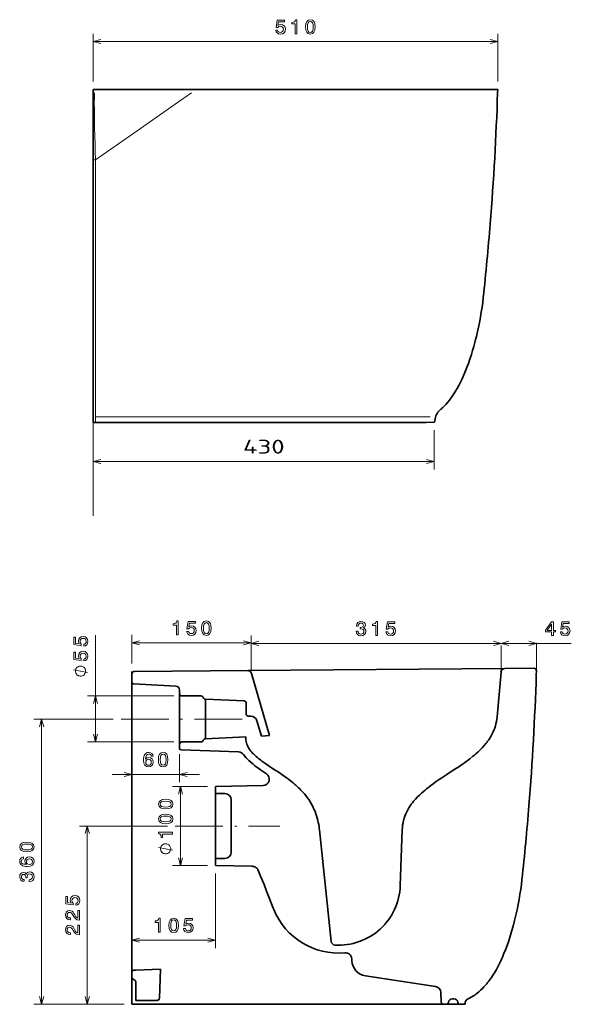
# Model space of a CAD drawing. Extents: x 44 to 372, y 21 to 276.
# Tile 2 of 2: x 233 to 372, y 21 to 269. Entities that reach past the tile are written whole.
import ezdxf
from ezdxf.enums import TextEntityAlignment as Align

# ---------------------------------------------------------------- set-up
doc = ezdxf.new("R2010")
doc.units = 0
doc.linetypes.add('DASHDOT', pattern=[18.5, 12, -3, 0.5, -3])
doc.layers.get('0').update_dxf_attribs({"lineweight": 13})
doc.styles.get("Standard").update_dxf_attribs({"font": 'isocp.shx'})

# ---------------------------------------------------------------- blocks, each defined once
blk = doc.blocks.new('BLOCK20')
at = {"color": 7, "lineweight": 13, "ltscale": 0.248693}
blk.add_line((337.37, 172.68), (337.37, 162.74), dxfattribs=at)
at = {"color": 7, "lineweight": 13}
blk.add_line((251.35, 164.74), (337.37, 164.74), dxfattribs=at)
for points in [[(253.29, 165.25), (251.35, 164.74), (253.29, 164.22)], [(335.44, 164.22), (337.37, 164.74), (335.44, 165.25)]]:
    blk.add_lwpolyline(points, dxfattribs=at)
blk.add_text('430', height=3.5, dxfattribs=at).set_placement((289.11, 166.74), (299.62, 166.74), align=Align.FIT)

msp = doc.modelspace()

# ---------------------------------------------------------------- linework, layer by layer
at = {"color": 7, "lineweight": 13, "ltscale": 0.301789}
for p, q in [((251.41, 253.68), (251.41, 265.75)), ((353.41, 253.68), (353.41, 265.75))]:
    msp.add_line(p, q, dxfattribs=at)
at = {"color": 7, "lineweight": 13}
for p, q in [((251.41, 263.75), (353.41, 263.75)), ((336.34, 169.04), (252.13, 169.04)), ((251.41, 168.27), (251.41, 144.05)), ((251.96, 87.04), (251.96, 113.98)), ((261.17, 112.03), (291.22, 112.03)), ((291.22, 111.92), (354.25, 111.92)), ((271.77, 98.64), (249.96, 98.64)), ((256.44, 92.77), (236.38, 92.77)), ((238.38, 20.84), (238.38, 92.77)), ((271.77, 87.04), (249.96, 87.04)), ((256.17, 78.86), (278.17, 78.86)), ((273.4, 55.83), (273.4, 75.83)), ((270.09, 65.83), (247.91, 65.83)), ((249.91, 20.84), (249.91, 65.83)), ((261.17, 37.03), (282.2, 37.03)), ((259.17, 20.84), (236.38, 20.84))]:
    msp.add_line(p, q, dxfattribs=at)
at = {"color": 7, "lineweight": 35}
for p, q in [((251.41, 251.68), (353.41, 251.68)), ((251.41, 233.87), (251.41, 171.93)), ((251.41, 167.68), (335.41, 167.68)), ((335.41, 167.68), (252.01, 167.68)), ((311.41, 167.68), (252.01, 167.68)), ((311.41, 167.68), (335.41, 167.68)), ((261.17, 104.84), (261.17, 20.84)), ((261.77, 104.84), (290.36, 105.07)), ((290.36, 105.07), (355.24, 105.58)), ((282.2, 75.83), (282.2, 55.83)), ((282.2, 75.83), (282.2, 55.83)), ((308.45, 64.84), (311.41, 36.68)), ((345.17, 20.84), (261.17, 20.84))]:
    msp.add_line(p, q, dxfattribs=at)
at = {"color": 7, "lineweight": 35, "ltscale": 0.036473}
msp.add_line((251.41, 250.22), (251.41, 251.68), dxfattribs=at)
at = {"color": 7, "lineweight": 35, "ltscale": 0.021171}
msp.add_line((353.38, 250.83), (353.41, 251.68), dxfattribs=at)
at = {"color": 7, "lineweight": 35, "ltscale": 0.411931}
msp.add_line((251.41, 233.87), (251.41, 250.35), dxfattribs=at)
at = {"color": 7, "lineweight": 35, "ltscale": 0.041575}
msp.add_line((251.41, 170.27), (251.41, 171.93), dxfattribs=at)
at = {"color": 7, "lineweight": 35, "ltscale": 0.00917}
msp.add_line((251.41, 171.93), (251.41, 171.57), dxfattribs=at)
at = {"color": 7, "lineweight": 35, "ltscale": 0.036584}
msp.add_line((251.41, 168.81), (251.41, 170.27), dxfattribs=at)
at = {"color": 7, "lineweight": 13, "ltscale": 4.35695e-05}
msp.add_line((251.98, 169.83), (251.98, 169.84), dxfattribs=at)
at = {"color": 7, "lineweight": 35, "ltscale": 0.032046}
msp.add_line((337.73, 168.98), (337.43, 167.74), dxfattribs=at)
at = {"color": 7, "lineweight": 35, "ltscale": 0.028221}
msp.add_line((251.41, 168.81), (251.41, 167.68), dxfattribs=at)
at = {"color": 7, "lineweight": 35, "ltscale": 0.015}
msp.add_line((252.01, 167.68), (251.41, 167.68), dxfattribs=at)
at = {"color": 7, "lineweight": 13, "ltscale": 0.028221}
msp.add_line((252.01, 168.81), (252.01, 167.68), dxfattribs=at)
at = {"color": 7, "lineweight": 13, "ltscale": 2.13623e-05}
msp.add_line((257.99, 167.68), (257.99, 167.68), dxfattribs=at)
at = {"color": 7, "lineweight": 35, "ltscale": 0.003196}
for p, q in [((335.41, 167.68), (335.41, 167.81)), ((345.17, 20.84), (345.17, 20.97))]:
    msp.add_line(p, q, dxfattribs=at)
at = {"color": 7, "lineweight": 35, "ltscale": 0.05049}
msp.add_line((335.41, 167.68), (337.43, 167.74), dxfattribs=at)
at = {"color": 7, "lineweight": 13, "ltscale": 0.179804}
msp.add_line((261.17, 106.84), (261.17, 114.03), dxfattribs=at)
at = {"color": 7, "lineweight": 13, "ltscale": 0.174934}
msp.add_line((291.22, 106.92), (291.22, 113.92), dxfattribs=at)
at = {"color": 7, "lineweight": 13, "ltscale": 0.443137}
msp.add_line((354.25, 111.92), (371.97, 111.92), dxfattribs=at)
at = {"color": 7, "lineweight": 13, "ltscale": 0.175228}
msp.add_line((363.18, 105.02), (363.18, 112.03), dxfattribs=at)
at = {"color": 7, "lineweight": 13, "ltscale": 0.14215}
msp.add_line((291.22, 104.92), (291.22, 110.61), dxfattribs=at)
at = {"color": 7, "lineweight": 13, "ltscale": 0.167634}
msp.add_line((354.25, 104.67), (354.25, 111.38), dxfattribs=at)
at = {"color": 7, "lineweight": 13, "ltscale": 0.089233}
for p, q in [((249.96, 104.57), (246.46, 105.27)), ((271.4, 59.73), (267.9, 60.43))]:
    msp.add_line(p, q, dxfattribs=at)
at = {"color": 7, "lineweight": 35, "ltscale": 0.408486}
msp.add_line((291.33, 104.35), (295.83, 88.64), dxfattribs=at)
at = {"color": 7, "lineweight": 35, "ltscale": 0.282838}
msp.add_line((354.25, 104.67), (353.26, 93.4), dxfattribs=at)
at = {"color": 7, "lineweight": 35, "ltscale": 0.183416}
msp.add_line((355.24, 105.58), (362.57, 105.64), dxfattribs=at)
at = {"color": 7, "lineweight": 35, "ltscale": 0.025224}
msp.add_line((363.18, 105.02), (363.14, 104.01), dxfattribs=at)
at = {"color": 7, "lineweight": 35, "ltscale": 0.005773}
msp.add_line((261.17, 104.24), (261.17, 104.01), dxfattribs=at)
at = {"color": 7, "lineweight": 35, "ltscale": 0.047774}
msp.add_line((261.17, 104.01), (261.17, 102.1), dxfattribs=at)
at = {"color": 7, "lineweight": 35, "ltscale": 0.000500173}
msp.add_line((363.14, 104.01), (363.14, 103.99), dxfattribs=at)
at = {"color": 7, "lineweight": 35, "ltscale": 0.267206}
msp.add_line((272.22, 101.14), (261.55, 101.7), dxfattribs=at)
at = {"color": 7, "lineweight": 35, "ltscale": 0.022686}
msp.add_line((273.17, 99.24), (273.17, 100.15), dxfattribs=at)
at = {"color": 7, "lineweight": 35, "ltscale": 0.332687}
msp.add_line((273.17, 99.24), (273.17, 85.93), dxfattribs=at)
at = {"color": 7, "lineweight": 35, "ltscale": 0.120028}
for p, q in [((273.77, 98.64), (278.57, 98.64)), ((273.77, 87.04), (278.57, 87.04))]:
    msp.add_line(p, q, dxfattribs=at)
at = {"color": 7, "lineweight": 35, "ltscale": 0.248882}
msp.add_line((279.69, 97.82), (279.69, 87.86), dxfattribs=at)
at = {"color": 7, "lineweight": 35, "ltscale": 0.243878}
msp.add_line((289.43, 97.39), (279.69, 97.82), dxfattribs=at)
at = {"color": 7, "lineweight": 35, "ltscale": 0.065754}
msp.add_line((290.01, 96.78), (289.96, 94.15), dxfattribs=at)
at = {"color": 7, "linetype": 'DASHDOT', "lineweight": 13}
for p, q in [((258.44, 92.77), (289.43, 92.77)), ((272.09, 65.83), (298.48, 65.83))]:
    msp.add_line(p, q, dxfattribs=at)
at = {"color": 7, "lineweight": 35, "ltscale": 0.014587}
msp.add_line((290.56, 93.54), (291.14, 93.54), dxfattribs=at)
at = {"color": 7, "lineweight": 35, "ltscale": 0.101673}
msp.add_line((292.68, 92.38), (293.8, 88.47), dxfattribs=at)
at = {"color": 7, "lineweight": 35, "ltscale": 0.254534}
msp.add_line((289.86, 88.3), (279.69, 87.86), dxfattribs=at)
at = {"color": 7, "lineweight": 35, "ltscale": 0.004002}
msp.add_line((289.86, 88.3), (289.85, 88.14), dxfattribs=at)
at = {"color": 7, "lineweight": 35, "ltscale": 0.050981}
msp.add_line((293.8, 88.47), (295.83, 88.64), dxfattribs=at)
at = {"color": 7, "lineweight": 35, "ltscale": 0.025374}
msp.add_line((273.17, 85.42), (273.17, 86.44), dxfattribs=at)
at = {"color": 7, "lineweight": 35, "ltscale": 0.363267}
msp.add_line((288.08, 84.52), (273.56, 85.02), dxfattribs=at)
at = {"color": 7, "lineweight": 13, "ltscale": 0.176861}
msp.add_line((273.17, 83.93), (273.17, 76.86), dxfattribs=at)
at = {"color": 7, "lineweight": 13, "ltscale": 0.220097}
for p, q in [((280.2, 75.83), (271.4, 75.83)), ((280.2, 55.83), (271.4, 55.83))]:
    msp.add_line(p, q, dxfattribs=at)
at = {"color": 7, "lineweight": 35, "ltscale": 0.301073}
msp.add_line((294.24, 76.07), (282.2, 75.83), dxfattribs=at)
at = {"color": 7, "lineweight": 35, "ltscale": 0.044893}
for p, q in [((282.2, 74.04), (282.2, 75.83)), ((282.2, 55.83), (282.2, 57.63))]:
    msp.add_line(p, q, dxfattribs=at)
at = {"color": 7, "lineweight": 35, "ltscale": 0.060746}
for p, q in [((284.63, 74), (282.2, 74.04)), ((284.63, 57.67), (282.2, 57.63))]:
    msp.add_line(p, q, dxfattribs=at)
at = {"color": 7, "lineweight": 35, "ltscale": 0.225415}
msp.add_line((286.21, 63.38), (286.21, 72.4), dxfattribs=at)
at = {"color": 7, "lineweight": 35, "ltscale": 0.351075}
msp.add_line((328.85, 50.81), (329.34, 64.84), dxfattribs=at)
at = {"color": 7, "lineweight": 35, "ltscale": 0.102663}
msp.add_line((286.21, 59.27), (286.21, 63.38), dxfattribs=at)
at = {"color": 7, "lineweight": 35, "ltscale": 0.232356}
msp.add_line((291.5, 55.66), (282.2, 55.83), dxfattribs=at)
at = {"color": 7, "lineweight": 13, "ltscale": 0.47008}
msp.add_line((282.2, 53.83), (282.2, 35.03), dxfattribs=at)
at = {"color": 7, "lineweight": 35, "ltscale": 0.013382}
msp.add_line((316.61, 32.32), (316.64, 31.79), dxfattribs=at)
at = {"color": 7, "lineweight": 35, "ltscale": 0.037047}
msp.add_line((261.17, 29.05), (261.17, 27.57), dxfattribs=at)
at = {"color": 7, "lineweight": 35, "ltscale": 0.015358}
msp.add_line((261.56, 29.45), (262.17, 29.47), dxfattribs=at)
at = {"color": 7, "lineweight": 35, "ltscale": 0.154765}
msp.add_line((268.36, 29.69), (262.17, 29.47), dxfattribs=at)
at = {"color": 7, "lineweight": 35, "ltscale": 0.181909}
msp.add_line((268.36, 29.69), (268.1, 22.42), dxfattribs=at)
at = {"color": 7, "lineweight": 35, "ltscale": 0.446943}
msp.add_line((337.71, 25.36), (320.03, 28.04), dxfattribs=at)
at = {"color": 7, "lineweight": 35, "ltscale": 0.109755}
msp.add_line((262.17, 26.23), (262.17, 21.84), dxfattribs=at)
at = {"color": 7, "lineweight": 35, "ltscale": 0.060464}
msp.add_line((339.07, 23.84), (339.15, 21.42), dxfattribs=at)
at = {"color": 7, "lineweight": 13, "ltscale": 0.281494}
msp.add_line((259.17, 20.84), (247.91, 20.84), dxfattribs=at)
at = {"color": 7, "lineweight": 35, "ltscale": 0.133331}
msp.add_line((267.5, 21.84), (262.17, 21.84), dxfattribs=at)
at = {"color": 7, "lineweight": 35, "ltscale": 0.015829}
msp.add_line((339.75, 20.84), (340.38, 20.84), dxfattribs=at)
at = {"color": 7, "lineweight": 35, "ltscale": 0.01}
msp.add_line((341.97, 22.24), (342.37, 22.24), dxfattribs=at)
at = {"color": 7, "lineweight": 35, "ltscale": 0.030313}
msp.add_line((343.96, 20.84), (345.17, 20.84), dxfattribs=at)
at = {"color": 7, "lineweight": 13}
for points in [[(297.42, 266.66), (297.53, 266.25), (297.78, 265.93), (298.15, 265.73), (298.61, 265.65), (299.12, 265.74), (299.52, 265.99), (299.77, 266.38), (299.86, 266.89), (299.78, 267.35), (299.54, 267.72), (299.16, 267.96), (298.67, 268.05), (298.29, 267.99), (298, 267.82), (298.14, 268.76), (299.67, 268.76), (299.67, 269.18), (297.8, 269.18), (297.52, 267.32), (297.93, 267.32), (298.22, 267.56), (298.59, 267.64), (298.92, 267.59), (299.16, 267.43), (299.32, 267.18), (299.38, 266.86), (299.32, 266.54), (299.16, 266.3), (298.91, 266.14), (298.59, 266.08), (298.33, 266.12), (298.12, 266.24), (297.97, 266.42), (297.89, 266.66)], [(302.32, 265.75), (302.78, 265.75), (302.78, 269.28), (302.44, 269.28), (302.35, 268.97), (302.16, 268.76), (301.89, 268.64), (301.5, 268.6), (301.5, 268.24), (302.32, 268.24)], [(304.93, 267.46), (305.01, 266.67), (305.24, 266.1), (305.62, 265.76), (306.15, 265.65), (306.67, 265.76), (307.04, 266.1), (307.28, 266.67), (307.36, 267.46), (307.28, 268.25), (307.18, 268.56), (307.04, 268.82), (306.67, 269.16), (306.15, 269.28), (305.62, 269.16), (305.24, 268.81), (305.01, 268.25)], [(305.42, 267.46), (305.46, 268.07), (305.58, 268.51), (305.81, 268.77), (306.15, 268.86), (306.48, 268.77), (306.71, 268.51), (306.83, 268.07), (306.87, 267.46), (306.83, 266.85), (306.71, 266.41), (306.48, 266.15), (306.15, 266.06), (305.81, 266.15), (305.58, 266.41), (305.46, 266.85)], [(272.37, 114.03), (272.83, 114.03), (272.83, 117.56), (272.48, 117.56), (272.39, 117.25), (272.21, 117.04), (271.93, 116.92), (271.55, 116.88), (271.55, 116.52), (272.37, 116.52)], [(274.94, 114.94), (275.05, 114.53), (275.3, 114.21), (275.66, 114.01), (276.13, 113.93), (276.64, 114.02), (277.04, 114.27), (277.29, 114.66), (277.38, 115.17), (277.3, 115.64), (277.06, 116), (276.68, 116.24), (276.19, 116.33), (275.81, 116.27), (275.52, 116.1), (275.66, 117.04), (277.19, 117.04), (277.19, 117.46), (275.32, 117.46), (275.04, 115.6), (275.45, 115.6), (275.74, 115.84), (276.11, 115.92), (276.44, 115.87), (276.68, 115.71), (276.84, 115.46), (276.89, 115.14), (276.84, 114.82), (276.68, 114.58), (276.43, 114.42), (276.11, 114.36), (275.85, 114.4), (275.64, 114.52), (275.49, 114.7), (275.41, 114.94)], [(278.71, 115.74), (278.79, 114.95), (279.03, 114.39), (279.4, 114.04), (279.93, 113.93), (280.45, 114.04), (280.83, 114.39), (281.06, 114.95), (281.14, 115.74), (281.06, 116.53), (280.96, 116.84), (280.83, 117.1), (280.45, 117.44), (279.93, 117.56), (279.4, 117.44), (279.03, 117.09), (278.79, 116.53)], [(279.2, 115.74), (279.24, 116.35), (279.36, 116.79), (279.59, 117.05), (279.93, 117.14), (280.26, 117.05), (280.49, 116.79), (280.62, 116.35), (280.66, 115.74), (280.62, 115.13), (280.49, 114.69), (280.26, 114.43), (279.93, 114.34), (279.59, 114.43), (279.36, 114.69), (279.24, 115.13)], [(317.73, 115.02), (317.73, 114.98), (317.81, 114.5), (318.04, 114.14), (318.42, 113.9), (318.91, 113.82), (319.43, 113.9), (319.83, 114.13), (320.08, 114.48), (320.17, 114.93), (320.13, 115.23), (320.02, 115.47), (319.84, 115.66), (319.6, 115.8), (319.92, 116.07), (320.04, 116.5), (319.96, 116.89), (319.75, 117.19), (319.39, 117.38), (318.91, 117.44), (318.46, 117.36), (318.11, 117.14), (317.88, 116.79), (317.81, 116.32), (317.81, 116.28), (318.25, 116.28), (318.3, 116.61), (318.43, 116.84), (318.64, 116.98), (318.94, 117.03), (319.2, 116.99), (319.39, 116.88), (319.51, 116.71), (319.55, 116.48), (319.51, 116.23), (319.38, 116.07), (319.17, 115.97), (318.89, 115.94), (318.69, 115.94), (318.69, 115.54), (318.94, 115.55), (319.25, 115.51), (319.49, 115.39), (319.63, 115.19), (319.68, 114.93), (319.63, 114.64), (319.48, 114.42), (319.25, 114.29), (318.94, 114.24), (318.62, 114.29), (318.39, 114.44), (318.24, 114.69), (318.19, 115.02)], [(322.64, 113.92), (323.1, 113.92), (323.1, 117.44), (322.76, 117.44), (322.67, 117.14), (322.48, 116.93), (322.21, 116.81), (321.82, 116.77), (321.82, 116.41), (322.64, 116.41)], [(325.22, 114.83), (325.33, 114.42), (325.58, 114.1), (325.94, 113.89), (326.4, 113.82), (326.91, 113.91), (327.31, 114.16), (327.56, 114.55), (327.66, 115.05), (327.57, 115.52), (327.33, 115.89), (326.95, 116.13), (326.46, 116.21), (326.08, 116.15), (325.79, 115.99), (325.93, 116.93), (327.47, 116.93), (327.47, 117.34), (325.6, 117.34), (325.32, 115.49), (325.72, 115.49), (326.01, 115.72), (326.39, 115.81), (326.71, 115.76), (326.96, 115.59), (327.11, 115.35), (327.17, 115.03), (327.11, 114.71), (326.95, 114.46), (326.71, 114.31), (326.39, 114.25), (326.12, 114.29), (325.91, 114.4), (325.76, 114.59), (325.69, 114.83)], [(367, 113.92), (367.45, 113.92), (367.45, 114.79), (367.95, 114.79), (367.95, 115.19), (367.45, 115.19), (367.45, 117.34), (366.99, 117.34), (365.46, 115.23), (365.46, 114.79), (367, 114.79)], [(369.21, 114.83), (369.32, 114.42), (369.56, 114.1), (369.93, 113.89), (370.39, 113.82), (370.9, 113.91), (371.3, 114.16), (371.55, 114.55), (371.65, 115.05), (371.56, 115.52), (371.32, 115.89), (370.94, 116.13), (370.45, 116.21), (370.07, 116.15), (369.78, 115.99), (369.92, 116.93), (371.45, 116.93), (371.45, 117.34), (369.58, 117.34), (369.31, 115.49), (369.71, 115.49), (370, 115.72), (370.38, 115.81), (370.7, 115.76), (370.95, 115.59), (371.1, 115.35), (371.16, 115.03), (371.1, 114.71), (370.94, 114.46), (370.69, 114.31), (370.38, 114.25), (370.11, 114.29), (369.9, 114.4), (369.75, 114.59), (369.67, 114.83)], [(365.88, 115.19), (367, 116.76), (367, 115.19)], [(249.05, 111.21), (249.46, 111.32), (249.78, 111.57), (249.98, 111.93), (250.06, 112.39), (249.97, 112.9), (249.72, 113.3), (249.33, 113.55), (248.82, 113.65), (248.36, 113.56), (247.99, 113.32), (247.75, 112.94), (247.66, 112.45), (247.73, 112.08), (247.89, 111.78), (246.95, 111.92), (246.95, 113.46), (246.54, 113.46), (246.54, 111.59), (248.39, 111.31), (248.39, 111.71), (248.15, 112), (248.07, 112.38), (248.12, 112.7), (248.29, 112.95), (248.53, 113.1), (248.85, 113.16), (249.17, 113.1), (249.41, 112.94), (249.57, 112.7), (249.63, 112.38), (249.59, 112.11), (249.48, 111.9), (249.29, 111.75), (249.05, 111.68)], [(249.05, 107.47), (249.46, 107.58), (249.78, 107.83), (249.98, 108.19), (250.06, 108.66), (249.97, 109.17), (249.72, 109.56), (249.33, 109.82), (248.82, 109.91), (248.36, 109.83), (247.99, 109.58), (247.75, 109.21), (247.66, 108.72), (247.73, 108.34), (247.89, 108.05), (246.95, 108.19), (246.95, 109.72), (246.54, 109.72), (246.54, 107.85), (248.39, 107.57), (248.39, 107.98), (248.15, 108.27), (248.07, 108.64), (248.12, 108.96), (248.29, 109.21), (248.53, 109.37), (248.85, 109.42), (249.17, 109.37), (249.41, 109.21), (249.57, 108.96), (249.63, 108.64), (249.59, 108.37), (249.48, 108.17), (249.29, 108.02), (249.05, 107.94)], [(248.21, 106.2), (248.09, 106.2), (247.86, 106.15), (247.68, 106.09), (247.57, 106.03), (247.39, 105.91), (247.22, 105.74), (247.1, 105.56), (247.04, 105.45), (246.98, 105.27), (246.93, 105.04), (246.93, 104.92), (246.93, 104.8), (246.98, 104.57), (247.04, 104.4), (247.1, 104.28), (247.22, 104.1), (247.39, 103.93), (247.57, 103.81), (247.68, 103.75), (247.86, 103.7), (248.09, 103.64), (248.21, 103.64), (248.33, 103.64), (248.56, 103.7), (248.73, 103.75), (248.85, 103.81), (249.03, 103.93), (249.2, 104.1), (249.32, 104.28), (249.38, 104.4), (249.43, 104.57), (249.49, 104.8), (249.49, 104.92), (249.49, 105.04), (249.43, 105.27), (249.38, 105.45), (249.32, 105.56), (249.2, 105.74), (249.03, 105.91), (248.85, 106.03), (248.73, 106.09), (248.56, 106.15), (248.33, 106.2)], [(266.51, 83.41), (266.42, 83.82), (266.2, 84.12), (265.85, 84.32), (265.41, 84.38), (265.11, 84.35), (264.85, 84.25), (264.63, 84.09), (264.44, 83.87), (264.28, 83.59), (264.17, 83.26), (264.1, 82.86), (264.08, 82.41), (264.16, 81.69), (264.41, 81.17), (264.81, 80.86), (265.35, 80.76), (265.84, 80.85), (266.22, 81.08), (266.46, 81.46), (266.54, 81.93), (266.46, 82.41), (266.23, 82.78), (265.87, 83.01), (265.42, 83.09), (264.95, 82.99), (264.59, 82.7), (264.66, 83.26), (264.82, 83.65), (265.07, 83.89), (265.41, 83.97), (265.67, 83.93), (265.86, 83.83), (265.98, 83.65), (266.05, 83.41)], [(266.05, 81.93), (266, 81.61), (265.86, 81.37), (265.63, 81.2), (265.35, 81.15), (265.05, 81.2), (264.82, 81.36), (264.68, 81.6), (264.63, 81.92), (264.68, 82.23), (264.82, 82.47), (265.06, 82.62), (265.37, 82.68), (265.64, 82.62), (265.86, 82.47), (266, 82.24)], [(267.82, 82.57), (267.9, 81.77), (268.14, 81.21), (268.52, 80.87), (269.04, 80.76), (269.56, 80.87), (269.94, 81.21), (270.17, 81.77), (270.25, 82.57), (270.17, 83.35), (270.07, 83.67), (269.94, 83.92), (269.56, 84.27), (269.04, 84.38), (268.52, 84.27), (268.14, 83.92), (267.9, 83.35)], [(268.31, 82.57), (268.35, 83.18), (268.47, 83.61), (268.7, 83.87), (269.04, 83.96), (269.37, 83.87), (269.6, 83.61), (269.73, 83.18), (269.77, 82.57), (269.73, 81.95), (269.6, 81.51), (269.37, 81.25), (269.04, 81.17), (268.7, 81.25), (268.47, 81.51), (268.35, 81.95)], [(269.69, 70.14), (270.48, 70.21), (271.05, 70.45), (271.39, 70.83), (271.5, 71.35), (271.39, 71.87), (271.05, 72.25), (270.48, 72.48), (269.69, 72.56), (268.9, 72.48), (268.59, 72.39), (268.33, 72.25), (267.99, 71.87), (267.87, 71.35), (267.99, 70.83), (268.34, 70.45), (268.9, 70.21)], [(269.69, 70.62), (269.08, 70.66), (268.64, 70.79), (268.38, 71.02), (268.29, 71.35), (268.38, 71.69), (268.64, 71.91), (269.08, 72.04), (269.69, 72.08), (270.3, 72.04), (270.74, 71.91), (271, 71.69), (271.09, 71.35), (271, 71.02), (270.74, 70.79), (270.3, 70.66)], [(269.69, 66.4), (270.48, 66.48), (271.05, 66.72), (271.39, 67.09), (271.5, 67.62), (271.39, 68.14), (271.05, 68.52), (270.48, 68.75), (269.69, 68.83), (268.9, 68.75), (268.59, 68.65), (268.33, 68.52), (267.99, 68.14), (267.87, 67.62), (267.99, 67.09), (268.34, 66.72), (268.9, 66.48)], [(269.69, 66.89), (269.08, 66.93), (268.64, 67.05), (268.38, 67.28), (268.29, 67.62), (268.38, 67.95), (268.64, 68.18), (269.08, 68.3), (269.69, 68.34), (270.3, 68.3), (270.74, 68.18), (271, 67.95), (271.09, 67.62), (271, 67.28), (270.74, 67.05), (270.3, 66.93)], [(271.4, 63.79), (271.4, 64.25), (267.87, 64.25), (267.87, 63.91), (268.18, 63.82), (268.39, 63.64), (268.51, 63.36), (268.55, 62.97), (268.91, 62.97), (268.91, 63.79)], [(234.67, 59.32), (235.46, 59.4), (236.03, 59.64), (236.37, 60.02), (236.48, 60.54), (236.37, 61.06), (236.03, 61.44), (235.46, 61.67), (234.67, 61.75), (233.88, 61.67), (233.57, 61.57), (233.31, 61.44), (232.97, 61.06), (232.85, 60.54), (232.97, 60.02), (233.32, 59.64), (233.88, 59.4)], [(234.67, 59.81), (234.06, 59.85), (233.62, 59.97), (233.36, 60.2), (233.27, 60.54), (233.36, 60.87), (233.62, 61.1), (234.06, 61.23), (234.67, 61.27), (235.29, 61.23), (235.72, 61.1), (235.98, 60.87), (236.07, 60.54), (235.98, 60.2), (235.72, 59.97), (235.29, 59.85)], [(269.65, 61.36), (269.53, 61.36), (269.3, 61.31), (269.12, 61.25), (269.01, 61.19), (268.83, 61.07), (268.66, 60.9), (268.54, 60.72), (268.48, 60.61), (268.42, 60.43), (268.37, 60.2), (268.37, 60.08), (268.37, 59.96), (268.42, 59.73), (268.48, 59.56), (268.54, 59.44), (268.66, 59.26), (268.83, 59.09), (269.01, 58.97), (269.12, 58.91), (269.3, 58.86), (269.53, 58.8), (269.65, 58.8), (269.77, 58.8), (270, 58.86), (270.17, 58.91), (270.29, 58.97), (270.47, 59.09), (270.64, 59.26), (270.76, 59.44), (270.82, 59.56), (270.87, 59.73), (270.93, 59.96), (270.93, 60.08), (270.93, 60.2), (270.87, 60.43), (270.82, 60.61), (270.76, 60.72), (270.64, 60.9), (270.47, 61.07), (270.29, 61.19), (270.17, 61.25), (270, 61.31), (269.77, 61.36)], [(233.82, 58.01), (233.41, 57.92), (233.11, 57.7), (232.92, 57.35), (232.85, 56.91), (232.89, 56.61), (232.99, 56.35), (233.14, 56.13), (233.36, 55.94), (233.64, 55.78), (233.98, 55.67), (234.38, 55.6), (234.83, 55.58), (235.54, 55.66), (236.06, 55.91), (236.37, 56.31), (236.48, 56.85), (236.39, 57.34), (236.15, 57.72), (235.78, 57.96), (235.31, 58.04), (234.83, 57.96), (234.46, 57.73), (234.23, 57.37), (234.15, 56.92), (234.25, 56.45), (234.53, 56.09), (233.98, 56.16), (233.58, 56.32), (233.34, 56.57), (233.26, 56.91), (233.3, 57.17), (233.41, 57.36), (233.59, 57.48), (233.82, 57.55)], [(235.31, 57.56), (235.63, 57.5), (235.87, 57.36), (236.03, 57.13), (236.08, 56.85), (236.03, 56.55), (235.88, 56.32), (235.63, 56.18), (235.32, 56.13), (235, 56.18), (234.77, 56.32), (234.61, 56.56), (234.56, 56.87), (234.61, 57.14), (234.76, 57.36), (235, 57.5)], [(235.28, 51.8), (235.32, 51.8), (235.8, 51.88), (236.16, 52.11), (236.39, 52.49), (236.48, 52.98), (236.39, 53.51), (236.17, 53.9), (235.82, 54.15), (235.37, 54.24), (235.07, 54.2), (234.83, 54.09), (234.64, 53.91), (234.5, 53.67), (234.23, 54), (233.8, 54.11), (233.4, 54.04), (233.11, 53.82), (232.92, 53.47), (232.85, 52.98), (232.94, 52.53), (233.16, 52.18), (233.51, 51.95), (233.98, 51.88), (234.01, 51.88), (234.01, 52.33), (233.69, 52.37), (233.46, 52.5), (233.32, 52.71), (233.27, 53.01), (233.31, 53.27), (233.41, 53.46), (233.59, 53.58), (233.82, 53.62), (234.06, 53.58), (234.23, 53.46), (234.33, 53.24), (234.36, 52.96), (234.36, 52.76), (234.76, 52.76), (234.75, 53.01), (234.79, 53.32), (234.91, 53.56), (235.11, 53.7), (235.37, 53.75), (235.66, 53.7), (235.88, 53.55), (236.01, 53.32), (236.06, 53.01), (236.01, 52.69), (235.86, 52.46), (235.61, 52.32), (235.28, 52.26)], [(247, 45.82), (247.41, 45.93), (247.74, 46.18), (247.94, 46.54), (248.01, 47.01), (247.92, 47.52), (247.67, 47.92), (247.28, 48.17), (246.78, 48.26), (246.31, 48.18), (245.94, 47.94), (245.7, 47.56), (245.62, 47.07), (245.68, 46.69), (245.84, 46.4), (244.9, 46.54), (244.9, 48.07), (244.49, 48.07), (244.49, 46.2), (246.34, 45.92), (246.34, 46.33), (246.11, 46.62), (246.02, 46.99), (246.08, 47.32), (246.24, 47.56), (246.48, 47.72), (246.8, 47.77), (247.12, 47.72), (247.37, 47.56), (247.52, 47.31), (247.58, 46.99), (247.54, 46.73), (247.43, 46.52), (247.25, 46.37), (247, 46.29)], [(247.91, 42.11), (247.91, 44.51), (247.48, 44.51), (247.48, 42.61), (247.24, 42.72), (247.04, 42.9), (246.69, 43.46), (246.53, 43.76), (246.32, 44.09), (246.07, 44.33), (245.77, 44.46), (245.43, 44.51), (245.01, 44.43), (244.67, 44.19), (244.46, 43.83), (244.39, 43.36), (244.47, 42.87), (244.71, 42.51), (245.09, 42.27), (245.59, 42.19), (245.66, 42.19), (245.66, 42.65), (245.62, 42.65), (245.27, 42.69), (245.02, 42.83), (244.86, 43.04), (244.8, 43.33), (244.86, 43.62), (244.98, 43.84), (245.18, 43.98), (245.43, 44.03), (245.66, 44), (245.85, 43.9), (246.03, 43.74), (246.18, 43.52), (246.34, 43.22), (246.65, 42.73), (246.98, 42.38), (247.39, 42.17), (247.9, 42.11)], [(267.86, 39.03), (268.32, 39.03), (268.32, 42.56), (267.98, 42.56), (267.89, 42.25), (267.7, 42.04), (267.43, 41.92), (267.04, 41.88), (267.04, 41.52), (267.86, 41.52)], [(270.47, 40.74), (270.55, 39.95), (270.78, 39.38), (271.16, 39.04), (271.69, 38.93), (272.21, 39.04), (272.58, 39.38), (272.82, 39.95), (272.9, 40.74), (272.82, 41.53), (272.72, 41.84), (272.58, 42.1), (272.21, 42.44), (271.69, 42.56), (271.16, 42.44), (270.78, 42.09), (270.55, 41.53)], [(274.17, 39.94), (274.28, 39.53), (274.53, 39.21), (274.89, 39.01), (275.36, 38.93), (275.87, 39.02), (276.27, 39.27), (276.52, 39.66), (276.61, 40.17), (276.53, 40.64), (276.29, 41), (275.91, 41.24), (275.42, 41.33), (275.04, 41.27), (274.75, 41.1), (274.89, 42.04), (276.42, 42.04), (276.42, 42.46), (274.55, 42.46), (274.27, 40.6), (274.68, 40.6), (274.97, 40.84), (275.34, 40.92), (275.67, 40.87), (275.91, 40.71), (276.07, 40.46), (276.12, 40.14), (276.07, 39.82), (275.91, 39.58), (275.66, 39.42), (275.34, 39.36), (275.08, 39.4), (274.87, 39.52), (274.72, 39.7), (274.64, 39.94)], [(247.91, 38.37), (247.91, 40.78), (247.48, 40.78), (247.48, 38.88), (247.24, 38.98), (247.04, 39.16), (246.69, 39.72), (246.53, 40.02), (246.32, 40.35), (246.07, 40.59), (245.77, 40.73), (245.43, 40.78), (245.01, 40.69), (244.67, 40.45), (244.46, 40.09), (244.39, 39.62), (244.47, 39.14), (244.71, 38.77), (245.09, 38.53), (245.59, 38.45), (245.66, 38.45), (245.66, 38.91), (245.62, 38.91), (245.27, 38.96), (245.02, 39.09), (244.86, 39.31), (244.8, 39.6), (244.86, 39.89), (244.98, 40.11), (245.18, 40.25), (245.43, 40.3), (245.66, 40.26), (245.85, 40.17), (246.03, 40), (246.18, 39.78), (246.34, 39.49), (246.65, 38.99), (246.98, 38.64), (247.39, 38.44), (247.9, 38.37)], [(270.96, 40.74), (271, 41.35), (271.12, 41.79), (271.35, 42.05), (271.69, 42.14), (272.02, 42.05), (272.25, 41.79), (272.37, 41.35), (272.41, 40.74), (272.37, 40.13), (272.25, 39.69), (272.02, 39.43), (271.69, 39.34), (271.35, 39.43), (271.12, 39.69), (271, 40.13)]]:
    msp.add_lwpolyline(points, close=True, dxfattribs=at)
for points in [[(253.34, 264.27), (251.41, 263.75), (253.34, 263.23)], [(351.48, 263.23), (353.41, 263.75), (351.48, 264.27)], [(251.94, 233.88), (251.91, 236.01), (251.87, 238.12), (251.84, 239.59), (251.76, 242.41), (251.7, 245.01), (251.68, 246.47), (251.67, 248.46), (251.68, 249.66), (251.7, 250.83)], [(251.94, 233.88), (261.6, 240.62), (272.94, 248.56), (276.19, 250.83)], [(251.41, 233.87), (251.41, 233.87), (251.42, 233.87), (251.54, 233.88), (251.94, 233.88)], [(251.94, 233.88), (251.94, 227.2), (251.96, 213.9), (251.97, 194.15), (251.95, 179.62), (251.95, 177.44), (251.95, 174.3), (251.96, 172.2), (251.98, 169.84)], [(263.1, 112.55), (261.17, 112.03), (263.1, 111.51)], [(289.28, 111.51), (291.22, 112.03), (289.28, 112.55)], [(293.15, 112.44), (291.22, 111.92), (293.15, 111.4)], [(352.32, 111.4), (354.25, 111.92), (352.32, 112.44)], [(356.18, 112.44), (354.25, 111.92), (356.18, 111.4)], [(361.25, 111.4), (363.18, 111.92), (361.25, 112.44)], [(252.48, 96.71), (251.96, 98.64), (251.44, 96.71)], [(238.9, 90.84), (238.38, 92.77), (237.86, 90.84)], [(251.44, 88.97), (251.96, 87.04), (252.48, 88.97)], [(259.24, 78.34), (261.17, 78.86), (259.24, 79.37)], [(275.1, 79.37), (273.17, 78.86), (275.1, 78.34)], [(273.92, 73.9), (273.4, 75.83), (272.88, 73.9)], [(250.43, 63.9), (249.91, 65.83), (249.39, 63.9)], [(272.88, 57.77), (273.4, 55.83), (273.92, 57.77)], [(263.1, 37.55), (261.17, 37.03), (263.1, 36.51)], [(280.27, 36.51), (282.2, 37.03), (280.27, 37.55)], [(237.86, 22.77), (238.38, 20.84), (238.9, 22.77)], [(249.39, 22.77), (249.91, 20.84), (250.43, 22.77)]]:
    msp.add_lwpolyline(points, dxfattribs=at)
at = {"color": 7, "lineweight": 35}
for points in [[(349.77, 199.17), (349.63, 197.96), (349.47, 196.74), (349.28, 195.52), (349.07, 194.29), (348.87, 193.18), (348.64, 192.06), (348.41, 190.94), (348.23, 190.16), (348.04, 189.38), (347.85, 188.62), (347.66, 187.85), (347.38, 186.82), (347.08, 185.8), (346.77, 184.78), (346.4, 183.65), (346.01, 182.54)], [(339.31, 171.19), (339.35, 171.22), (339.6, 171.46), (339.85, 171.71), (340.33, 172.22), (340.8, 172.75), (341.24, 173.3), (341.63, 173.82), (342.01, 174.36), (342.38, 174.91), (342.79, 175.58), (343.2, 176.26), (343.58, 176.97), (343.95, 177.68), (344.19, 178.16), (344.42, 178.65), (344.87, 179.64), (345.29, 180.65), (345.47, 181.08), (345.74, 181.81), (346.01, 182.54)], [(353.26, 93.4), (353.2, 92.81), (353.1, 92.22), (352.98, 91.65), (352.83, 91.08), (352.65, 90.52), (352.44, 89.97), (352.21, 89.44), (351.95, 88.91), (351.66, 88.4), (351.41, 88), (351.15, 87.6), (350.88, 87.22), (350.66, 86.93), (350.44, 86.65), (349.98, 86.1), (349.49, 85.57), (348.98, 85.05), (348.45, 84.55), (347.91, 84.06), (347.53, 83.74), (347.15, 83.43), (346.38, 82.81), (345.7, 82.3), (345.01, 81.8), (344.29, 81.3), (343.57, 80.8), (342.58, 80.14), (341.93, 79.71), (340.61, 78.84)], [(289.85, 88.14), (289.87, 87.8), (289.9, 87.47), (289.96, 87.14), (290.04, 86.81), (290.14, 86.49), (290.22, 86.3), (290.3, 86.1), (290.4, 85.91), (290.5, 85.72), (290.72, 85.34), (290.93, 85.04), (291.16, 84.74), (291.41, 84.44), (291.61, 84.23), (291.81, 84.01), (292.13, 83.7), (292.47, 83.39), (292.82, 83.09), (293.18, 82.8), (293.56, 82.5), (293.96, 82.21), (294.43, 81.87), (294.91, 81.54), (295.56, 81.09), (296.9, 80.21), (298.26, 79.3), (298.95, 78.84)], [(289.32, 83.86), (289.63, 83.45), (289.96, 83.06), (290.31, 82.69), (290.67, 82.33), (291.14, 81.9), (291.62, 81.49), (292.11, 81.09), (292.5, 80.8), (292.88, 80.52), (293.61, 80), (294.1, 79.67), (295.1, 79)], [(298.95, 78.84), (299.54, 78.43), (300.13, 78), (300.63, 77.63), (301.13, 77.25), (301.83, 76.69), (302.18, 76.4), (302.52, 76.1), (302.85, 75.8), (303.18, 75.49), (303.48, 75.2), (303.76, 74.91), (304.04, 74.62), (304.32, 74.32), (304.67, 73.91), (305.01, 73.49), (305.34, 73.05), (305.74, 72.5), (306.11, 71.93), (306.46, 71.34), (306.78, 70.73), (307.07, 70.11), (307.34, 69.47), (307.55, 68.92), (307.73, 68.36), (307.9, 67.8), (308.05, 67.22), (308.16, 66.7), (308.26, 66.18), (308.35, 65.65), (308.4, 65.24), (308.45, 64.84)], [(340.61, 78.84), (339.29, 77.97), (338.64, 77.53), (337.67, 76.86), (337.1, 76.45), (336.54, 76.03), (336.01, 75.63), (335.48, 75.22), (335.08, 74.89), (334.69, 74.56), (334.18, 74.11), (333.68, 73.65), (333.2, 73.18), (332.69, 72.64), (332.45, 72.36), (332.21, 72.08), (331.9, 71.7), (331.61, 71.31), (331.33, 70.91), (331.02, 70.42), (330.73, 69.92), (330.46, 69.4), (330.22, 68.88), (330.01, 68.34), (329.91, 68.06), (329.82, 67.78), (329.74, 67.5), (329.66, 67.21), (329.6, 66.92), (329.54, 66.63), (329.44, 66.04), (329.37, 65.44), (329.34, 64.84)], [(291.5, 55.66), (291.71, 55.64), (291.91, 55.6), (292.07, 55.54), (292.2, 55.49), (292.32, 55.42), (292.51, 55.3), (292.69, 55.17), (292.83, 55.05), (292.91, 54.94), (292.93, 54.89)], [(292.93, 54.89), (293.6, 53.18), (294.47, 51.05), (295.11, 49.41), (295.95, 47.26), (296.81, 45.11), (296.96, 44.75)], [(359.54, 52.33), (359.39, 51.1), (359.22, 49.85), (359.03, 48.59), (358.81, 47.32), (358.57, 46.05), (358.3, 44.68), (357.99, 43.32), (357.66, 41.95), (357.31, 40.58), (356.92, 39.22), (356.56, 38.04), (356.18, 36.86), (355.78, 35.7)], [(355.78, 35.7), (355.36, 34.57), (354.91, 33.46), (354.68, 32.91), (354.44, 32.36), (354.19, 31.82), (353.94, 31.29), (353.51, 30.45), (353.07, 29.62), (352.6, 28.81), (352.36, 28.41), (352.11, 28.02), (351.86, 27.64), (351.6, 27.27), (351.13, 26.62), (350.88, 26.31), (350.63, 26), (350.29, 25.6), (349.94, 25.21), (349.58, 24.83), (349.11, 24.38), (348.63, 23.96), (348.14, 23.56), (347.88, 23.37), (347.62, 23.18), (347.27, 22.95), (346.91, 22.73), (346.55, 22.52), (346.27, 22.38), (345.98, 22.24)]]:
    msp.add_lwpolyline(points, dxfattribs=at)
for centre, radius, start, end in [((-341.1, 273.38), 694.85, 355.41083, 358.14015), ((-341.39, 273.41), 695.13, 353.86863, 355.41026), ((341.76, 167.75), 4.22, 125.5424, 163.0376), ((261.77, 104.24), 0.6, 90.4531, 180), ((290.37, 104.07), 1, 16.0001, 90.453), ((355.24, 104.58), 1, 90.4531, 175), ((362.58, 105.04), 0.6, 358.1225, 450.453), ((261.57, 102.1), 0.4, 180, 267), ((-331.37, 126.55), 694.88, 355.41087, 358.1401), ((272.17, 100.15), 1, 0, 87), ((273.77, 99.24), 0.6, 180, 270), ((278.57, 98.04), 0.6, 18.3138, 90.0003), ((279.71, 98.41), 0.6, 198.3138, 267.5003), ((289.41, 96.79), 0.6, 359, 447.5), ((290.56, 94.14), 0.6, 179, 270), ((291.14, 91.94), 1.6, 16.0001, 89.9999), ((273.77, 86.44), 0.6, 90, 180), ((278.57, 87.64), 0.6, 269.9997, 341.6863), ((279.71, 87.26), 0.6, 92.4998, 161.6864), ((273.57, 85.42), 0.4, 180, 268), ((288.02, 82.92), 1.6, 36.0241, 87.9999), ((294.21, 77.67), 1.6, 271.1, 416.5399), ((284.6, 72.4), 1.6, 0, 89), ((-331.63, 126.58), 695.14, 353.86864, 355.41024), ((284.6, 59.27), 1.6, 271, 360), ((313.27, 51.35), 15.59, 266.6086, 358), ((313.27, 51.35), 17.59, 202.0422, 275.2184), ((312.4, 36.78), 1, 186, 266.6086), ((315.01, 32.24), 1.6, 3, 95.2184), ((320.63, 32), 4, 183, 261.3772), ((261.57, 29.05), 0.4, 92, 180), ((261.57, 27.57), 0.4, 179.9999, 253.3988), ((261.17, 26.23), 1, 359.9996, 433.3986), ((337.47, 23.78), 1.6, 2, 81.3772), ((267.5, 22.44), 0.6, 270, 358), ((339.75, 21.44), 0.6, 182, 270), ((340.38, 21.44), 0.6, 270.0001, 352.8191), ((341.97, 21.24), 1, 90.0001, 172.8191), ((342.37, 21.24), 1, 7.1808, 89.9999), ((343.96, 21.44), 0.6, 187.1808, 269.9999), ((346.57, 20.97), 1.4, 115.0988, 180.0001)]:
    msp.add_arc(centre, radius, start, end, dxfattribs=at)
at = {"color": 7, "lineweight": 13}
msp.add_arc((675.74, 180.14), 423.89, 181.3926, 181.5313, dxfattribs=at)

# ---------------------------------------------------------------- block references
at = {"lineweight": 0}
msp.add_blockref('BLOCK20', (0.05, -6.95), dxfattribs=at)

doc.saveas('drawing.dxf')
